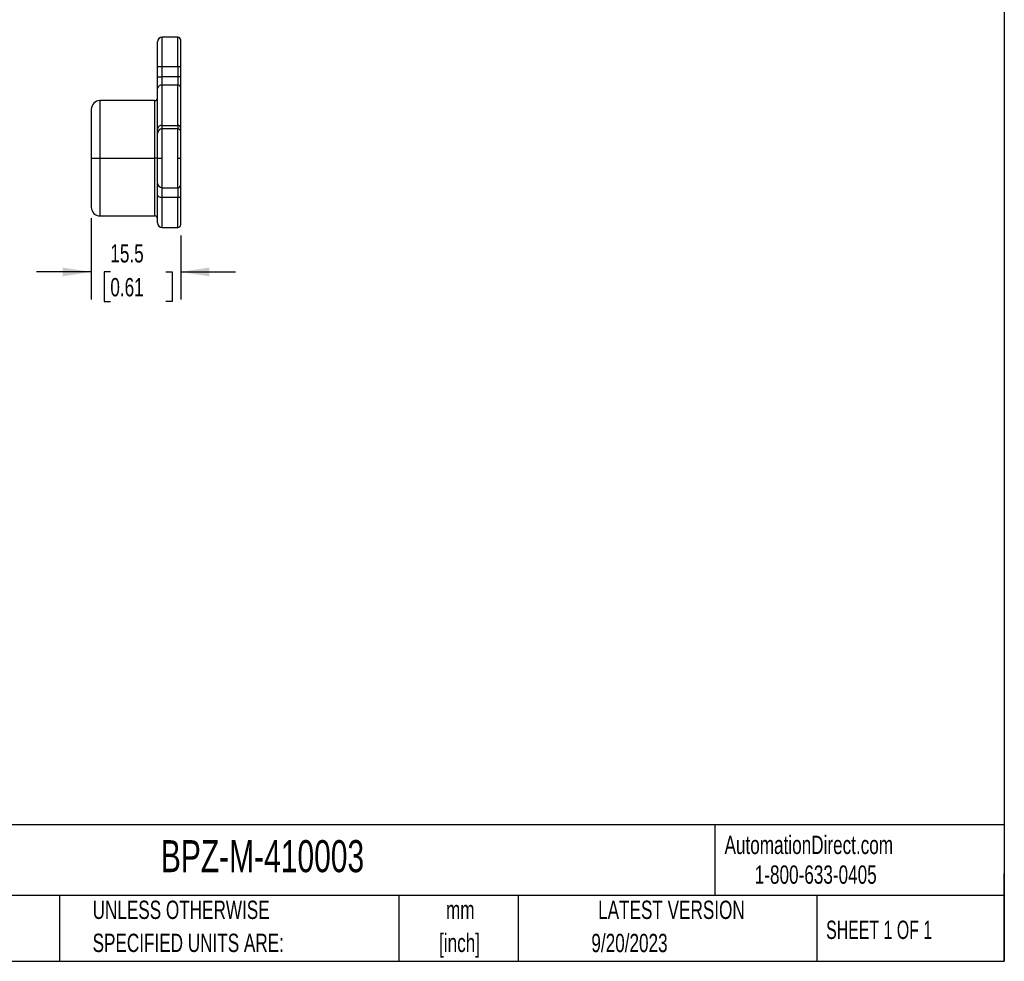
# Model space of a CAD drawing. Header units: millimetres. Extents: x 10 to 410, y 10 to 314.
# Tile 4 of 8: x 239 to 410, y 10 to 173. Entities that reach past the tile are written whole.
import ezdxf

# ---------------------------------------------------------------- set-up
doc = ezdxf.new("R2010")
doc.units = ezdxf.units.MM
doc.header["$LTSCALE"] = 1.5
doc.layers.add('DIMENSIONS', color=140, linetype='Continuous', lineweight=25)
doc.layers.add('TEXT', color=140, linetype='Continuous', lineweight=25)
doc.styles.add('SLDTEXTSTYLE0', font='TXT', dxfattribs={"width": 0.7})
doc.styles.add('SLDTEXTSTYLE1', font='TXT', dxfattribs={"width": 0.65})
doc.dimstyles.new('SLDDIMSTYLE2', dxfattribs={"dimtxt": 3.237012, "dimasz": 4.953, "dimexe": 0, "dimexo": 0.0625, "dimgap": 0.809253, "dimtad": 0, "dimtih": 1, "dimtoh": 1, "dimrnd": 1e-09, "dimzin": 12, "dimdsep": 46, "dimtxsty": 'SLDTEXTSTYLE0', "dimsah": 1, "dimcen": 0.09, "dimadec": 0, "dimazin": 3, "dimtfac": 1, "dimtmove": 0, "dimatfit": 0, "dimfxl": 1, "dimfrac": 2, "dimtolj": 1, "dimtzin": 12, "dimarcsym": 0})

# ---------------------------------------------------------------- blocks, each defined once
blk = doc.blocks.new('_D_19')
at = {"layer": 'DIMENSIONS', "transparency": 16777216}
for p, q in [((251.19, 138.45), (251.19, 124.37)), ((266.69, 135.45), (266.69, 124.37)), ((251.19, 129.14), (241.67, 129.14)), ((254.49, 129.14), (253.41, 129.14)), ((253.41, 129.14), (253.41, 123.99)), ((264.11, 129.14), (265.2, 129.14)), ((265.2, 129.14), (265.2, 123.99)), ((266.69, 129.14), (276.22, 129.14)), ((253.41, 123.99), (254.49, 123.99)), ((265.2, 123.99), (264.11, 123.99))]:
    blk.add_line(p, q, dxfattribs=at)
for points in [[(251.19, 129.14), (246.24, 129.9), (246.24, 128.37)], [(266.69, 129.14), (271.64, 128.37), (271.64, 129.9)]]:
    blk.add_solid(points, dxfattribs=at)
at = {"layer": 'DIMENSIONS', "transparency": 16777216, "char_height": 3.175, "attachment_point": 1, "style": 'SLDTEXTSTYLE0'}
for s, insert in [('15.5', (254.49, 133.95)), ('0.61', (254.49, 128.08))]:
    blk.add_mtext(s, dxfattribs=dict(at, insert=insert))

msp = doc.modelspace()

# ---------------------------------------------------------------- linework, layer by layer
for p, q in [((266.19, 169.854), (263.49, 169.854)), ((263.49, 164.754), (263.49, 169.854)), ((266.19, 164.754), (266.19, 169.854)), ((262.69, 164.754), (263.49, 164.754)), ((262.69, 162.967), (262.69, 164.754)), ((263.49, 164.754), (266.19, 164.754)), ((263.49, 162.967), (263.49, 164.754)), ((266.19, 164.754), (266.69, 164.754)), ((266.19, 164.754), (266.19, 162.967)), ((266.69, 162.967), (266.69, 164.754)), ((262.69, 162.967), (263.49, 162.967)), ((263.49, 161.553), (263.49, 162.967)), ((266.19, 162.967), (263.49, 162.967)), ((266.19, 162.967), (266.19, 161.553)), ((266.69, 162.967), (266.19, 162.967)), ((262.69, 153.974), (262.69, 160.987)), ((263.49, 154.539), (263.49, 161.553)), ((266.19, 161.553), (263.49, 161.553)), ((266.19, 154.539), (266.19, 161.553)), ((266.69, 154.186), (266.69, 161.199)), ((262.19, 158.854), (252.69, 158.854)), ((252.69, 158.854), (252.69, 148.854)), ((262.19, 148.854), (262.19, 158.854)), ((263.49, 153.954), (263.49, 154.539)), ((263.49, 154.539), (266.19, 154.539)), ((266.19, 153.954), (263.49, 153.954)), ((263.49, 148.854), (263.49, 153.954)), ((266.19, 154.539), (266.19, 153.954)), ((266.19, 148.854), (266.19, 153.954)), ((251.19, 148.854), (252.69, 148.854)), ((252.69, 148.854), (262.19, 148.854)), ((252.69, 148.854), (252.69, 138.854)), ((262.69, 148.854), (262.19, 148.854)), ((262.19, 138.854), (262.19, 148.854)), ((262.69, 148.854), (263.49, 148.854)), ((263.49, 143.754), (263.49, 148.854)), ((266.19, 143.754), (266.19, 148.854)), ((266.19, 148.854), (266.69, 148.854)), ((263.49, 143.754), (266.19, 143.754)), ((263.49, 142.029), (263.49, 143.754)), ((266.19, 143.754), (266.19, 142.029)), ((266.19, 142.029), (263.49, 142.029)), ((263.49, 136.854), (263.49, 142.029)), ((266.19, 136.854), (266.19, 142.029)), ((252.69, 138.854), (262.19, 138.854)), ((263.49, 136.854), (266.19, 136.854))]:
    msp.add_line(p, q)
at = {"flags": 128}
for points in [[(263.49, 142.029), (263.334, 142.037), (263.184, 142.063), (263.046, 142.105), (262.925, 142.162), (262.825, 142.231), (262.751, 142.31), (262.706, 142.395), (262.69, 142.484)], [(266.69, 142.313), (266.681, 142.258), (266.652, 142.204), (266.606, 142.155), (266.544, 142.112), (266.468, 142.077), (266.382, 142.05), (266.288, 142.034), (266.19, 142.029)]]:
    msp.add_lwpolyline(points, dxfattribs=at)
for centre, radius, start, end in [((263.49, 169.054), 0.8, 90, 180), ((266.19, 169.354), 0.5, 0, 90), ((263.39, 160.846), 0.714, 81.95053, 168.57825), ((266.253, 161.111), 0.446, 11.42175, 98.04947), ((262.19, 159.354), 0.5, 270, 0), ((252.69, 157.354), 1.5, 90, 180), ((263.39, 153.832), 0.714, 81.95053, 168.57825), ((263.49, 153.154), 0.8, 90, 180), ((266.253, 154.098), 0.446, 11.42175, 98.04947), ((266.19, 153.454), 0.5, 0, 90), ((263.49, 144.554), 0.8, 180, 270), ((266.19, 144.254), 0.5, 270, 0), ((252.69, 140.354), 1.5, 180, 270), ((262.19, 138.354), 0.5, 0, 90), ((263.49, 137.654), 0.8, 180, 270), ((266.19, 137.354), 0.5, 270, 0)]:
    msp.add_arc(centre, radius, start, end)
for points in [[(266.69, 164.754), (266.69, 167.292), (266.69, 169.354), (266.69, 169.354)], [(266.69, 161.199), (266.69, 161.668), (266.69, 162.304), (266.69, 162.967)], [(266.69, 153.454), (266.69, 153.454), (266.69, 153.717), (266.69, 154.186)], [(266.69, 148.854), (266.69, 151.392), (266.69, 153.454), (266.69, 153.454)], [(266.69, 144.254), (266.69, 144.254), (266.69, 146.315), (266.69, 148.854)], [(266.69, 142.313), (266.69, 143.528), (266.69, 144.254), (266.69, 144.254)]]:
    msp.add_open_spline(points, degree=3)
for points, knots in [([(262.69, 164.754), (262.69, 164.822), (262.69, 164.957), (262.69, 165.16), (262.69, 165.361), (262.69, 165.56), (262.69, 165.757), (262.69, 165.952), (262.69, 166.146), (262.69, 166.409), (262.69, 166.735), (262.69, 167.113), (262.69, 167.47), (262.69, 167.799), (262.69, 168.097), (262.69, 168.357), (262.69, 168.578), (262.69, 168.755), (262.69, 168.89), (262.69, 168.984), (262.69, 169.043), (262.69, 169.05), (262.69, 169.054)], [0, 0, 0, 0, 0.0302328, 0.0602668, 0.0901682, 0.1200044, 0.149843, 0.1797517, 0.2097977, 0.2400474, 0.3043205, 0.3686717, 0.4343125, 0.5000329, 0.5656737, 0.6313941, 0.6956673, 0.7600184, 0.8202543, 0.8799701, 0.9397055, 1, 1, 1, 1]), ([(262.69, 160.987), (262.69, 161.025), (262.69, 161.1), (262.69, 161.221), (262.69, 161.346), (262.69, 161.476), (262.69, 161.611), (262.69, 161.751), (262.69, 161.931), (262.69, 162.153), (262.69, 162.42), (262.69, 162.691), (262.69, 162.875), (262.69, 162.967)], [0, 0, 0, 0, 0.071976, 0.14339501, 0.21448173, 0.28546402, 0.35657071, 0.42802948, 0.50006464, 0.62561428, 0.74997163, 0.87435956, 1, 1, 1, 1]), ([(251.19, 157.354), (251.19, 157.354), (251.19, 156.458), (251.19, 153.27), (251.19, 151.108), (251.19, 148.854)], [0, 0, 0, 0, 0.5, 0.5, 1, 1, 1, 1]), ([(262.69, 153.154), (262.69, 153.154), (262.69, 153.156), (262.69, 153.17), (262.69, 153.191), (262.69, 153.222), (262.69, 153.261), (262.69, 153.309), (262.69, 153.379), (262.69, 153.48), (262.69, 153.621), (262.69, 153.784), (262.69, 153.91), (262.69, 153.974)], [0, 0, 0, 0, 0.071976, 0.143395, 0.2144817, 0.285464, 0.3565707, 0.4280295, 0.5000646, 0.6256143, 0.7499716, 0.8743596, 1, 1, 1, 1]), ([(262.69, 148.854), (262.69, 148.922), (262.69, 149.057), (262.69, 149.26), (262.69, 149.461), (262.69, 149.66), (262.69, 149.857), (262.69, 150.052), (262.69, 150.246), (262.69, 150.509), (262.69, 150.835), (262.69, 151.213), (262.69, 151.57), (262.69, 151.899), (262.69, 152.197), (262.69, 152.457), (262.69, 152.678), (262.69, 152.855), (262.69, 152.99), (262.69, 153.084), (262.69, 153.143), (262.69, 153.15), (262.69, 153.154)], [0, 0, 0, 0, 0.0302328, 0.0602667, 0.0901681, 0.1200043, 0.1498428, 0.1797515, 0.2097975, 0.2400471, 0.3043203, 0.3686713, 0.4343121, 0.5000324, 0.5656732, 0.6313935, 0.6956666, 0.7600177, 0.8202688, 0.8799896, 0.93972, 1, 1, 1, 1]), ([(251.19, 148.854), (251.19, 146.599), (251.19, 144.437), (251.19, 141.249), (251.19, 140.354), (251.19, 140.354)], [0, 0, 0, 0, 0.5, 0.5, 1, 1, 1, 1]), ([(262.69, 144.554), (262.69, 144.555), (262.69, 144.556), (262.69, 144.571), (262.69, 144.594), (262.69, 144.628), (262.69, 144.67), (262.69, 144.722), (262.69, 144.783), (262.69, 144.881), (262.69, 145.029), (262.69, 145.25), (262.69, 145.51), (262.69, 145.808), (262.69, 146.138), (262.69, 146.494), (262.69, 146.872), (262.69, 147.26), (262.69, 147.653), (262.69, 148.047), (262.69, 148.448), (262.69, 148.718), (262.69, 148.854)], [0, 0, 0, 0, 0.0302328, 0.0602667, 0.0901681, 0.1200043, 0.1498428, 0.1797515, 0.2097975, 0.2400471, 0.3043203, 0.3686713, 0.4343121, 0.5000324, 0.5656732, 0.6313935, 0.6956666, 0.7600177, 0.8202688, 0.8799896, 0.93972, 1, 1, 1, 1]), ([(262.69, 142.484), (262.69, 142.546), (262.69, 142.67), (262.69, 142.848), (262.69, 143.019), (262.69, 143.182), (262.69, 143.42), (262.69, 143.711), (262.69, 144.015), (262.69, 144.257), (262.69, 144.41), (262.69, 144.498), (262.69, 144.545), (262.69, 144.551), (262.69, 144.554)], [0, 0, 0, 0, 0.04937, 0.098581, 0.1477447, 0.1969733, 0.2463786, 0.3731437, 0.5000202, 0.6267853, 0.7536618, 0.8358367, 0.9177761, 1, 1, 1, 1]), ([(262.69, 137.657), (262.69, 137.656), (262.69, 137.647), (262.69, 137.687), (262.69, 137.782), (262.69, 137.945), (262.69, 138.168), (262.69, 138.451), (262.69, 138.793), (262.69, 139.19), (262.69, 139.638), (262.69, 140.134), (262.69, 140.669), (262.69, 141.241), (262.69, 141.84), (262.69, 142.269), (262.69, 142.484)], [0, 0, 0, 0, 0.0122103, 0.0868227, 0.1638852, 0.2407558, 0.3178627, 0.3955747, 0.4730895, 0.5508463, 0.62727, 0.703507, 0.7799749, 0.8533674, 0.9265858, 1, 1, 1, 1]), ([(266.69, 137.358), (266.69, 137.356), (266.69, 137.347), (266.69, 137.388), (266.69, 137.486), (266.69, 137.653), (266.69, 137.882), (266.69, 138.172), (266.69, 138.524), (266.69, 138.932), (266.69, 139.391), (266.69, 139.9), (266.69, 140.45), (266.69, 141.037), (266.69, 141.652), (266.69, 142.093), (266.69, 142.313)], [0, 0, 0, 0, 0.01221088, 0.08682268, 0.16388574, 0.24075635, 0.31786274, 0.39557527, 0.47309007, 0.5508463, 0.62727061, 0.70350759, 0.77997488, 0.85336764, 0.92658607, 1, 1, 1, 1])]:
    msp.add_open_spline(points, degree=3, knots=knots)
at = {"layer": 'TEXT'}
for p, q in [((409.575, 314.325), (409.575, 9.525)), ((409.575, 33.189), (9.525, 33.189)), ((359.363, 33.189), (359.363, 20.955)), ((409.575, 9.525), (409.575, 24.765)), ((409.575, 20.955), (9.525, 20.955)), ((245.67, 20.955), (245.67, 9.525)), ((304.536, 20.955), (304.536, 9.525)), ((325.218, 20.955), (325.218, 9.525)), ((377.023, 20.955), (377.023, 9.525)), ((9.525, 9.525), (409.575, 9.525))]:
    msp.add_line(p, q, dxfattribs=at)

# ---------------------------------------------------------------- texts
for s, insert, char_height, attachment_point, style in [('AutomationDirect.com', (361.042, 31.315), 3.175, 1, 'SLDTEXTSTYLE0'), ('BPZ-M-410003', (263.253, 30.547), 5.55625, 1, 'SLDTEXTSTYLE0'), ('1-800-633-0405', (366.287, 26.156), 3.175, 1, 'SLDTEXTSTYLE0'), ('UNLESS OTHERWISE', (251.412, 20.046), 3.175, 1, 'SLDTEXTSTYLE0'), ('mm', (315.196, 20.042), 3.175, 2, 'SLDTEXTSTYLE0'), ('LATEST VERSION', (351.828, 20.046), 3.175, 2, 'SLDTEXTSTYLE0'), ('SHEET 1 OF 1', (378.662, 16.577), 3.175, 1, 'SLDTEXTSTYLE1'), ('SPECIFIED UNITS ARE:', (251.412, 14.313), 3.175, 1, 'SLDTEXTSTYLE0'), ('[inch]', (315.07, 14.309), 3.175, 2, 'SLDTEXTSTYLE0'), ('9/20/2023', (344.552, 14.291), 3.175, 2, 'SLDTEXTSTYLE0')]:
    msp.add_mtext(s, dxfattribs=dict(at, insert=insert, char_height=char_height, attachment_point=attachment_point, style=style))

# ---------------------------------------------------------------- dimensions: what is measured, and where the dimension line sits
at = {"layer": 'DIMENSIONS'}
dim = msp.add_linear_dim(base=(266.69, 129.137), p1=(251.19, 140.354), p2=(266.69, 137.353), angle=0, dimstyle='SLDDIMSTYLE2', dxfattribs=at)
dim.commit()
dim.dimension.update_dxf_attribs({"geometry": '_D_19', "text_midpoint": (259.304, 129.137), "dimtype": 160})

doc.saveas('drawing.dxf')
